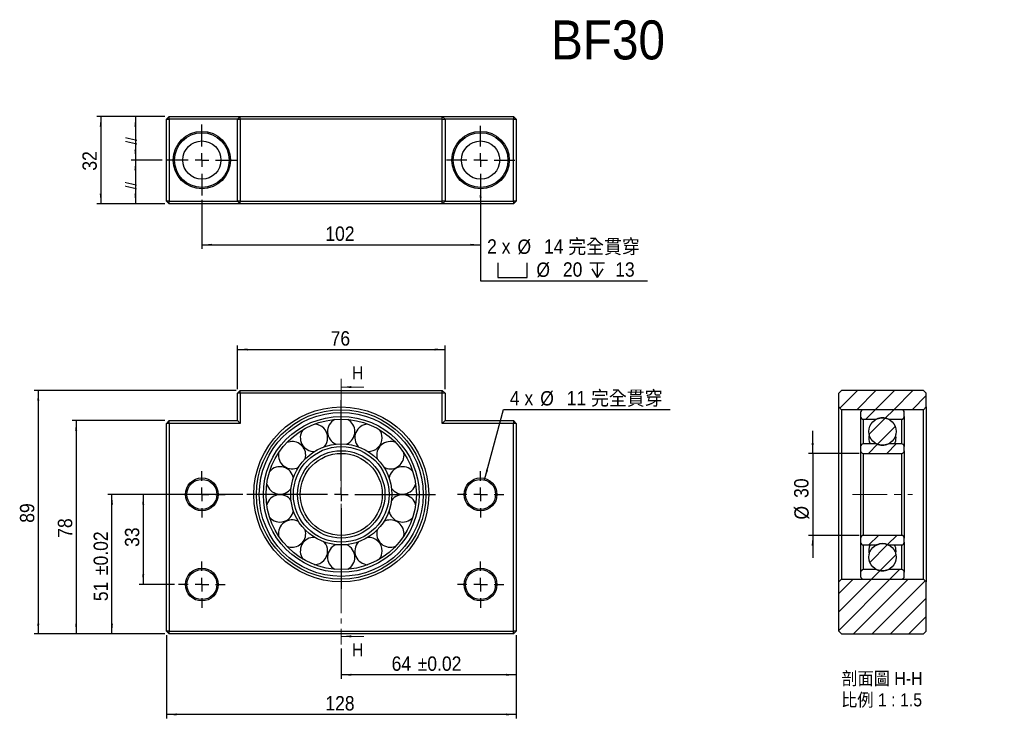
# Model space of a CAD drawing. Header units: millimetres. Extents: x 23 to 383, y 31 to 290.
import ezdxf

# ---------------------------------------------------------------- set-up
doc = ezdxf.new("R2010")
doc.units = ezdxf.units.MM
doc.header["$LTSCALE"] = 1.5
doc.linetypes.add('CENTER', pattern=[10.16, 6.35, -1.27, 1.27, -1.27])
doc.linetypes.add('CENTERX2', pattern=[20.32, 12.7, -2.54, 2.54, -2.54])
doc.layers.add('FORMAT', color=7, linetype='Continuous')
doc.styles.add('SLDTEXTSTYLE0', font='GOTHIC.TTF', dxfattribs={"width": 0.913})
doc.styles.add('SLDTEXTSTYLE1', font='GOTHIC.TTF', dxfattribs={"width": 0.913, "bigfont": 'bigfont'})
doc.dimstyles.new('SLDDIMSTYLE0', dxfattribs={"dimtxt": 5.25, "dimasz": 3.75, "dimexe": 0, "dimexo": 0.0625, "dimgap": 1.3125, "dimtad": 1, "dimrnd": 1e-09, "dimzin": 12, "dimdsep": 46, "dimtxsty": 'SLDTEXTSTYLE0', "dimsah": 1, "dimcen": 0.09, "dimadec": 0, "dimazin": 3, "dimtol": 1, "dimtp": 0.02, "dimtm": 0.02, "dimtfac": 1, "dimtofl": 0, "dimtmove": 0, "dimatfit": 3, "dimfxl": 0, "dimfrac": 2, "dimtolj": 1, "dimarcsym": 0})
doc.dimstyles.new('SLDDIMSTYLE1', dxfattribs={"dimtxt": 5.25, "dimasz": 3.75, "dimexe": 0, "dimexo": 0.0625, "dimgap": 1.3125, "dimtad": 1, "dimrnd": 1e-09, "dimzin": 12, "dimdsep": 46, "dimtxsty": 'SLDTEXTSTYLE0', "dimsah": 1, "dimcen": 0.09, "dimadec": 0, "dimazin": 3, "dimtfac": 1, "dimtofl": 0, "dimtmove": 0, "dimatfit": 3, "dimfxl": 0, "dimfrac": 2, "dimtolj": 1, "dimtzin": 12, "dimarcsym": 0})
doc.dimstyles.new('SLDDIMSTYLE2', dxfattribs={"dimtxt": 5.25, "dimasz": 3.75, "dimexe": 0, "dimexo": 0.0625, "dimgap": 1.3125, "dimtad": 0, "dimtih": 1, "dimtoh": 1, "dimdec": 6, "dimrnd": 1e-09, "dimzin": 12, "dimdsep": 46, "dimtxsty": 'SLDTEXTSTYLE0', "dimsah": 1, "dimcen": 0, "dimadec": 0, "dimazin": 3, "dimtfac": 1, "dimtofl": 0, "dimtmove": 0, "dimatfit": 3, "dimfxl": 0, "dimfrac": 2, "dimtolj": 1, "dimtzin": 12, "dimarcsym": 0})
doc.dimstyles.new('SLDDIMSTYLE3', dxfattribs={"dimtxt": 5.25, "dimasz": 3.75, "dimexe": 0, "dimexo": 0.0625, "dimgap": 1.3125, "dimtad": 1, "dimrnd": 1e-09, "dimzin": 12, "dimdsep": 46, "dimtxsty": 'SLDTEXTSTYLE0', "dimsah": 1, "dimcen": 0.09, "dimadec": 0, "dimazin": 3, "dimtfac": 1, "dimtmove": 0, "dimatfit": 0, "dimfxl": 0, "dimfrac": 2, "dimtolj": 1, "dimtzin": 12, "dimarcsym": 0})

# ---------------------------------------------------------------- blocks, each defined once
blk = doc.blocks.new('_D')
at = {"layer": 'FORMAT', "color": 7}
for p, q in [((204.35, 64.7), (204.35, 48.7)), ((140.35, 59.77), (140.35, 48.7)), ((204.35, 50.2), (140.35, 50.2))]:
    blk.add_line(p, q, dxfattribs=at)
for points in [[(140.35, 50.2), (144.1, 49.83), (144.1, 50.58)], [(204.35, 50.2), (200.6, 50.58), (200.6, 49.83)]]:
    blk.add_solid(points, dxfattribs=at)
at = {"layer": 'FORMAT', "color": 7, "char_height": 5.25, "attachment_point": 1, "style": 'SLDTEXTSTYLE0'}
for s, insert in [('64', (158.79, 56.91)), (' ±0.02', (166.55, 56.91))]:
    blk.add_mtext(s, dxfattribs=dict(at, insert=insert))
blk = doc.blocks.new('_D_1')
at = {"layer": 'FORMAT', "color": 7}
for p, q in [((102.35, 154.7), (102.35, 170.7)), ((178.35, 154.7), (178.35, 170.7)), ((102.35, 169.2), (178.35, 169.2))]:
    blk.add_line(p, q, dxfattribs=at)
for points in [[(102.35, 169.2), (106.1, 168.83), (106.1, 169.58)], [(178.35, 169.2), (174.6, 169.58), (174.6, 168.83)]]:
    blk.add_solid(points, dxfattribs=at)
at = {"layer": 'FORMAT', "color": 7, "insert": (136.47, 175.91), "char_height": 5.25, "attachment_point": 1, "style": 'SLDTEXTSTYLE0'}
blk.add_mtext('76', dxfattribs=at)
blk = doc.blocks.new('_D_2')
at = {"layer": 'FORMAT', "color": 7}
for p, q in [((104.35, 116.2), (54.93, 116.2)), ((56.43, 65.2), (56.43, 116.2)), ((75.85, 65.2), (54.93, 65.2))]:
    blk.add_line(p, q, dxfattribs=at)
for points in [[(56.43, 116.2), (56.06, 112.45), (56.81, 112.45)], [(56.43, 65.2), (56.81, 68.95), (56.06, 68.95)]]:
    blk.add_solid(points, dxfattribs=at)
at = {"layer": 'FORMAT', "color": 7, "char_height": 5.25, "attachment_point": 1, "rotation": 90, "style": 'SLDTEXTSTYLE0'}
for s, insert in [(' ±0.02', (49.73, 84.9)), ('51', (49.73, 77.14))]:
    blk.add_mtext(s, dxfattribs=dict(at, insert=insert))
blk = doc.blocks.new('_D_3')
at = {"layer": 'FORMAT', "color": 7}
for p, q in [((79.35, 116.2), (66.38, 116.2)), ((67.88, 116.2), (67.88, 83.2)), ((79.35, 83.2), (66.38, 83.2))]:
    blk.add_line(p, q, dxfattribs=at)
for points in [[(67.88, 116.2), (67.51, 112.45), (68.26, 112.45)], [(67.88, 83.2), (68.26, 86.95), (67.51, 86.95)]]:
    blk.add_solid(points, dxfattribs=at)
at = {"layer": 'FORMAT', "color": 7, "insert": (61.18, 96.99), "char_height": 5.25, "attachment_point": 1, "rotation": 90, "style": 'SLDTEXTSTYLE0'}
blk.add_mtext('33', dxfattribs=at)
blk = doc.blocks.new('_D_4')
at = {"layer": 'FORMAT', "color": 7}
for p, q in [((75.85, 143.2), (41.85, 143.2)), ((43.35, 143.2), (43.35, 65.2)), ((75.85, 65.2), (41.85, 65.2))]:
    blk.add_line(p, q, dxfattribs=at)
for points in [[(43.35, 143.2), (42.97, 139.45), (43.72, 139.45)], [(43.35, 65.2), (43.72, 68.95), (42.97, 68.95)]]:
    blk.add_solid(points, dxfattribs=at)
at = {"layer": 'FORMAT', "color": 7, "insert": (36.64, 100.32), "char_height": 5.25, "attachment_point": 1, "rotation": 90, "style": 'SLDTEXTSTYLE0'}
blk.add_mtext('78', dxfattribs=at)
blk = doc.blocks.new('_D_5')
at = {"layer": 'FORMAT', "color": 7}
for p, q in [((101.85, 154.2), (27.98, 154.2)), ((29.48, 154.2), (29.48, 65.2)), ((75.85, 65.2), (27.98, 65.2))]:
    blk.add_line(p, q, dxfattribs=at)
for points in [[(29.48, 154.2), (29.1, 150.45), (29.85, 150.45)], [(29.48, 65.2), (29.85, 68.95), (29.1, 68.95)]]:
    blk.add_solid(points, dxfattribs=at)
at = {"layer": 'FORMAT', "color": 7, "insert": (22.77, 105.82), "char_height": 5.25, "attachment_point": 1, "rotation": 90, "style": 'SLDTEXTSTYLE0'}
blk.add_mtext('89', dxfattribs=at)
blk = doc.blocks.new('_D_6')
at = {"layer": 'FORMAT', "color": 7}
for p, q in [((76.35, 64.7), (76.35, 34.19)), ((204.35, 64.7), (204.35, 34.19)), ((204.35, 35.69), (76.35, 35.69))]:
    blk.add_line(p, q, dxfattribs=at)
for points in [[(76.35, 35.69), (80.1, 35.32), (80.1, 36.07)], [(204.35, 35.69), (200.6, 36.07), (200.6, 35.32)]]:
    blk.add_solid(points, dxfattribs=at)
at = {"layer": 'FORMAT', "color": 7, "insert": (134.53, 42.4), "char_height": 5.25, "attachment_point": 1, "style": 'SLDTEXTSTYLE0'}
blk.add_mtext('128', dxfattribs=at)
blk = doc.blocks.new('_D_7')
at = {"layer": 'FORMAT'}
for p, q in [((192.77, 121.51), (199.68, 147.29)), ((199.68, 147.29), (260.73, 147.29))]:
    blk.add_line(p, q, dxfattribs=at)
blk.add_solid([(192.77, 121.51), (194.1, 125.04), (193.38, 125.23)], dxfattribs=at)
at = {"layer": 'FORMAT', "char_height": 5.25, "attachment_point": 1}
for s, insert, style in [('4 x ', (202.06, 154.07), 'SLDTEXTSTYLE0'), ('%%c', (213.18, 153.99), 'SLDTEXTSTYLE0'), (' 11 \\M+18AAE\\M+19153\\M+18AD1\\M+190FA', (221.1, 154.07), 'SLDTEXTSTYLE1')]:
    blk.add_mtext(s, dxfattribs=dict(at, insert=insert, style=style))
blk = doc.blocks.new('SW_CENTERMARKSYMBOL_0')
at = {"layer": 'FORMAT', "color": 0}
for p, q in [((0, 5), (0, 8.5)), ((-5, 0), (-8.5, 0)), ((0, 0), (-2.5, 0)), ((0, 0), (0, 2.5)), ((0, 0), (0, -2.5)), ((0, 0), (2.5, 0)), ((5, 0), (8.5, 0)), ((0, -5), (0, -8.5))]:
    blk.add_line(p, q, dxfattribs=at)
blk = doc.blocks.new('SW_CENTERMARKSYMBOL_1')
at = {"layer": 'FORMAT', "color": 0}
for p, q in [((0, 5), (0, 8.5)), ((-5, 0), (-8.5, 0)), ((0, 0), (-2.5, 0)), ((0, 0), (0, 2.5)), ((0, 0), (0, -2.5)), ((0, 0), (2.5, 0)), ((5, 0), (8.5, 0)), ((0, -5), (0, -8.5))]:
    blk.add_line(p, q, dxfattribs=at)
blk = doc.blocks.new('SW_CENTERMARKSYMBOL_2')
at = {"layer": 'FORMAT', "color": 0}
for p, q in [((0, 5), (0, 8.5)), ((-5, 0), (-8.5, 0)), ((0, 0), (-2.5, 0)), ((0, 0), (0, 2.5)), ((0, 0), (0, -2.5)), ((0, 0), (2.5, 0)), ((5, 0), (8.5, 0)), ((0, -5), (0, -8.5))]:
    blk.add_line(p, q, dxfattribs=at)
blk = doc.blocks.new('SW_CENTERMARKSYMBOL_3')
at = {"layer": 'FORMAT', "color": 0}
for p, q in [((0, 5), (0, 8.5)), ((-5, 0), (-8.5, 0)), ((0, 0), (-2.5, 0)), ((0, 0), (0, 2.5)), ((0, 0), (0, -2.5)), ((0, 0), (2.5, 0)), ((5, 0), (8.5, 0)), ((0, -5), (0, -8.5))]:
    blk.add_line(p, q, dxfattribs=at)
blk = doc.blocks.new('SW_CENTERMARKSYMBOL_4')
at = {"layer": 'FORMAT', "color": 0}
for p, q in [((0, 5), (0, 34.5)), ((-5, 0), (-34.5, 0)), ((0, 0), (-2.5, 0)), ((0, 0), (0, 2.5)), ((0, 0), (0, -2.5)), ((0, 0), (2.5, 0)), ((5, 0), (34.5, 0)), ((0, -5), (0, -34.5))]:
    blk.add_line(p, q, dxfattribs=at)
blk = doc.blocks.new('_D_8')
at = {"layer": 'FORMAT', "color": 7}
for p, q in [((89.35, 224.02), (89.35, 206.02)), ((191.35, 224.52), (191.35, 206.02)), ((89.35, 207.52), (191.35, 207.52))]:
    blk.add_line(p, q, dxfattribs=at)
for points in [[(89.35, 207.52), (93.1, 207.14), (93.1, 207.89)], [(191.35, 207.52), (187.6, 207.89), (187.6, 207.14)]]:
    blk.add_solid(points, dxfattribs=at)
at = {"layer": 'FORMAT', "color": 7, "insert": (134.53, 214.22), "char_height": 5.25, "attachment_point": 1, "style": 'SLDTEXTSTYLE0'}
blk.add_mtext('102', dxfattribs=at)
blk = doc.blocks.new('_D_9')
at = {"layer": 'FORMAT', "color": 7}
for p, q in [((75.85, 254.52), (63.53, 254.52)), ((65.03, 254.52), (65.03, 238.52)), ((74.85, 238.52), (63.53, 238.52))]:
    blk.add_line(p, q, dxfattribs=at)
for points in [[(65.03, 254.52), (64.66, 250.77), (65.41, 250.77)], [(65.03, 238.52), (65.41, 242.27), (64.66, 242.27)]]:
    blk.add_solid(points, dxfattribs=at)
blk = doc.blocks.new('_D_10')
at = {"layer": 'FORMAT', "color": 7}
for p, q in [((74.85, 238.52), (63.53, 238.52)), ((65.03, 238.52), (65.03, 222.52)), ((75.85, 222.52), (63.53, 222.52))]:
    blk.add_line(p, q, dxfattribs=at)
for points in [[(65.03, 238.52), (64.66, 234.77), (65.41, 234.77)], [(65.03, 222.52), (65.41, 226.27), (64.66, 226.27)]]:
    blk.add_solid(points, dxfattribs=at)
blk = doc.blocks.new('_D_11')
at = {"layer": 'FORMAT', "color": 7}
for p, q in [((75.85, 254.52), (50.85, 254.52)), ((52.35, 254.52), (52.35, 222.52)), ((75.85, 222.52), (50.85, 222.52))]:
    blk.add_line(p, q, dxfattribs=at)
for points in [[(52.35, 254.52), (51.97, 250.77), (52.72, 250.77)], [(52.35, 222.52), (52.72, 226.27), (51.97, 226.27)]]:
    blk.add_solid(points, dxfattribs=at)
at = {"layer": 'FORMAT', "color": 7, "insert": (45.64, 234.64), "char_height": 5.25, "attachment_point": 1, "rotation": 90, "style": 'SLDTEXTSTYLE0'}
blk.add_mtext('32', dxfattribs=at)
blk = doc.blocks.new('SW_SYMBOL_HOLE_SPOT')
at = {"layer": 'FORMAT', "color": 0}
for p, q in [((0, 1312.5), (0, 112.5)), ((2400, 112.5), (2400, 1312.5)), ((0, 112.5), (2400, 112.5))]:
    blk.add_line(p, q, dxfattribs=at)
blk = doc.blocks.new('SW_SYMBOL_HOLE_DEPTH')
at = {"layer": 'FORMAT', "color": 0}
for p, q in [((0, 1312.5), (1200, 1312.5)), ((150, 832.5), (600, 112.5)), ((600, 1312.5), (600, 112.5)), ((1050, 832.5), (600, 112.5))]:
    blk.add_line(p, q, dxfattribs=at)
blk = doc.blocks.new('_D_12')
at = {"layer": 'FORMAT'}
for p, q in [((191.35, 228.52), (191.35, 194.33)), ((191.35, 194.33), (252.4, 194.33))]:
    blk.add_line(p, q, dxfattribs=at)
blk.add_solid([(191.35, 228.52), (190.97, 224.77), (191.72, 224.77)], dxfattribs=at)
at = {"layer": 'FORMAT', "xscale": 0.004470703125, "yscale": 0.004470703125, "zscale": 0.004470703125}
for name, p in [('SW_SYMBOL_HOLE_SPOT', (197.61, 195.06)), ('SW_SYMBOL_HOLE_DEPTH', (231.33, 195.06))]:
    blk.add_blockref(name, p, dxfattribs=at)
at = {"layer": 'FORMAT', "char_height": 5.25, "attachment_point": 1}
for s, insert, style in [('2 x ', (193.73, 209.53), 'SLDTEXTSTYLE0'), ('%%c', (204.85, 209.45), 'SLDTEXTSTYLE0'), (' 14 \\M+18AAE\\M+19153\\M+18AD1\\M+190FA', (212.77, 209.53), 'SLDTEXTSTYLE1'), ('%%c', (211.77, 201.03), 'SLDTEXTSTYLE0'), (' 20 ', (219.69, 201.11), 'SLDTEXTSTYLE0'), (' 13', (238.83, 201.11), 'SLDTEXTSTYLE0')]:
    blk.add_mtext(s, dxfattribs=dict(at, insert=insert, style=style))
blk = doc.blocks.new('SW_CENTERMARKSYMBOL_5')
at = {"layer": 'FORMAT', "color": 0}
for p, q in [((0, 5), (0, 12.5)), ((-5, 0), (-12.5, 0)), ((0, 0), (-2.5, 0)), ((0, 0), (0, 2.5)), ((0, 0), (0, -2.5)), ((0, 0), (2.5, 0)), ((5, 0), (12.5, 0)), ((0, -5), (0, -12.5))]:
    blk.add_line(p, q, dxfattribs=at)
blk = doc.blocks.new('SW_CENTERMARKSYMBOL_6')
at = {"layer": 'FORMAT', "color": 0}
for p, q in [((0, 5), (0, 13)), ((-5, 0), (-13, 0)), ((0, 0), (-2.5, 0)), ((0, 0), (0, 2.5)), ((0, 0), (0, -2.5)), ((0, 0), (2.5, 0)), ((5, 0), (13, 0)), ((0, -5), (0, -13))]:
    blk.add_line(p, q, dxfattribs=at)
blk = doc.blocks.new('_D_13')
at = {"layer": 'FORMAT', "color": 7}
for p, q in [((312.88, 131.2), (312.88, 139.45)), ((329.91, 131.2), (311.38, 131.2)), ((312.88, 131.2), (312.88, 101.2)), ((329.91, 101.2), (311.38, 101.2)), ((312.88, 101.2), (312.88, 92.95))]:
    blk.add_line(p, q, dxfattribs=at)
for points in [[(312.88, 131.2), (313.25, 134.95), (312.5, 134.95)], [(312.88, 101.2), (312.5, 97.45), (313.25, 97.45)]]:
    blk.add_solid(points, dxfattribs=at)
at = {"layer": 'FORMAT', "color": 7, "char_height": 5.25, "attachment_point": 1, "rotation": 90, "style": 'SLDTEXTSTYLE0'}
for s, insert in [('30', (306.09, 114.92)), ('%%c', (306.17, 107))]:
    blk.add_mtext(s, dxfattribs=dict(at, insert=insert))
blk = doc.blocks.new('SW_NOTE_0')
at = {"layer": 'FORMAT', "color": 0, "char_height": 4.7625, "attachment_point": 2, "style": 'SLDTEXTSTYLE1'}
for s, insert in [('\\M+19655\\M+196CA\\M+19AA4 H-H', (15.63, 6.08)), ('\\M+194E4\\M+197E1 1 : 1.5', (15.48, -1.77))]:
    blk.add_mtext(s, dxfattribs=dict(at, insert=insert))

msp = doc.modelspace()

# ---------------------------------------------------------------- hatches: boundary and pattern name
at = {"linetype": 'Continuous', "lineweight": 18}
h = msp.add_hatch(dxfattribs=at)
h.set_pattern_fill('ANSI31', scale=1.5, angle=2.8e-322, style=0)
h.paths.add_polyline_path([(322.4051459, 148.202289), (323.4051459, 147.202289), (353.4051459, 147.202289), (354.4051459, 148.202289), (354.4051459, 153.202289), (353.4051459, 154.202289), (323.4051459, 154.202289), (322.4051459, 153.202289)], flags=0)
h = msp.add_hatch(dxfattribs=at)
h.set_pattern_fill('ANSI31', scale=1.5, style=0)
edge = h.paths.add_edge_path(flags=0)
edge.add_line((345.4051459, 147.202289), (331.4051459, 147.202289))
edge.add_arc((331.4051459, 146.202289), 1, 90, 180)
edge.add_line((330.4051459, 146.202289), (330.4051459, 144.702289))
edge.add_arc((331.4051459, 144.702289), 1, 180, 270)
edge.add_line((331.4051459, 143.702289), (336.2256964, 143.702289))
edge.add_arc((338.4051459, 139.202289), 5, 64.158067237, 115.841932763, ccw=False)
edge.add_line((340.5845953, 143.702289), (345.4051459, 143.702289))
edge.add_arc((345.4051459, 144.702289), 1, 270, 360)
edge.add_line((346.4051459, 144.702289), (346.4051459, 146.202289))
edge.add_arc((345.4051459, 146.202289), 1, 0, 90)
h = msp.add_hatch(dxfattribs=at)
h.set_pattern_fill('ANSI31', scale=1.5, style=0)
edge = h.paths.add_edge_path(flags=0)
edge.add_arc((338.4051459, 139.202289), 5, 0, 360)
h = msp.add_hatch(dxfattribs=at)
h.set_pattern_fill('ANSI31', scale=1.5, style=0)
edge = h.paths.add_edge_path(flags=0)
edge.add_line((345.4051459, 134.702289), (340.5845953, 134.702289))
edge.add_arc((338.4051459, 139.202289), 5, 244.158067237, 295.841932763, ccw=False)
edge.add_line((336.2256964, 134.702289), (331.4051459, 134.702289))
edge.add_arc((331.4051459, 133.702289), 1, 90, 180)
edge.add_line((330.4051459, 133.702289), (330.4051459, 132.202289))
edge.add_arc((331.4051459, 132.202289), 1, 180, 270)
edge.add_line((331.4051459, 131.202289), (345.4051459, 131.202289))
edge.add_arc((345.4051459, 132.202289), 1, 270, 360)
edge.add_line((346.4051459, 132.202289), (346.4051459, 133.702289))
edge.add_arc((345.4051459, 133.702289), 1, 0, 90)
h = msp.add_hatch(dxfattribs=at)
h.set_pattern_fill('ANSI31', scale=1.5, style=0)
edge = h.paths.add_edge_path(flags=0)
edge.add_line((331.4051459, 97.702289), (336.2256964, 97.702289))
edge.add_arc((338.4051459, 93.202289), 5, 64.158067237, 115.841932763, ccw=False)
edge.add_line((340.5845953, 97.702289), (345.4051459, 97.702289))
edge.add_arc((345.4051459, 98.702289), 1, 270, 360)
edge.add_line((346.4051459, 98.702289), (346.4051459, 100.202289))
edge.add_arc((345.4051459, 100.202289), 1, 0, 90)
edge.add_line((345.4051459, 101.202289), (331.4051459, 101.202289))
edge.add_arc((331.4051459, 100.202289), 1, 90, 180)
edge.add_line((330.4051459, 100.202289), (330.4051459, 98.702289))
edge.add_arc((331.4051459, 98.702289), 1, 180, 270)
h = msp.add_hatch(dxfattribs=at)
h.set_pattern_fill('ANSI31', scale=1.5, style=0)
edge = h.paths.add_edge_path(flags=0)
edge.add_arc((338.4051459, 93.202289), 5, 0, 360)
h = msp.add_hatch(dxfattribs=at)
h.set_pattern_fill('ANSI31', scale=1.5, style=0)
edge = h.paths.add_edge_path(flags=0)
edge.add_line((330.4051459, 87.702289), (330.4051459, 86.202289))
edge.add_arc((331.4051459, 86.202289), 1, 180, 270)
edge.add_line((331.4051459, 85.202289), (345.4051459, 85.202289))
edge.add_arc((345.4051459, 86.202289), 1, 270, 360)
edge.add_line((346.4051459, 86.202289), (346.4051459, 87.702289))
edge.add_arc((345.4051459, 87.702289), 1, 0, 90)
edge.add_line((345.4051459, 88.702289), (340.5845953, 88.702289))
edge.add_arc((338.4051459, 93.202289), 5, 244.158067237, 295.841932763, ccw=False)
edge.add_line((336.2256964, 88.702289), (331.4051459, 88.702289))
edge.add_arc((331.4051459, 87.702289), 1, 90, 180)
h = msp.add_hatch(dxfattribs=at)
h.set_pattern_fill('ANSI31', scale=1.5, angle=2.8e-322, style=0)
h.paths.add_polyline_path([(323.4051459, 85.202289), (322.4051459, 84.202289), (322.4051459, 66.202289), (323.4051459, 65.202289), (353.4051459, 65.202289), (354.4051459, 66.202289), (354.4051459, 84.202289), (353.4051459, 85.202289)], flags=0)

# ---------------------------------------------------------------- linework, layer by layer
at = {"color": 7, "linetype": 'Continuous', "lineweight": 25}
for p, q in [((76.3478247, 253.5152884), (77.3478247, 254.5152884)), ((76.3478247, 223.5152884), (76.3478247, 253.5152884)), ((76.3478247, 253.5152884), (77.3478247, 253.5152884)), ((77.3478247, 253.5152884), (77.3478247, 254.5152884)), ((77.3478247, 254.5152884), (103.3478247, 254.5152884)), ((77.3478247, 253.5152884), (77.3478247, 223.5152884)), ((102.3478247, 253.5152884), (77.3478247, 253.5152884)), ((102.3478247, 253.5152884), (103.3478247, 254.5152884)), ((102.3478247, 223.5152884), (102.3478247, 253.5152884)), ((102.3478247, 253.5152884), (103.3478247, 253.5152884)), ((103.3478247, 253.5152884), (103.3478247, 254.5152884)), ((103.3478247, 254.5152884), (177.3478247, 254.5152884)), ((103.3478247, 253.5152884), (103.3478247, 223.5152884)), ((177.3478247, 253.5152884), (103.3478247, 253.5152884)), ((177.3478247, 253.5152884), (177.3478247, 254.5152884)), ((177.3478247, 254.5152884), (178.3478247, 253.5152884)), ((177.3478247, 254.5152884), (203.3478247, 254.5152884)), ((177.3478247, 223.5152884), (177.3478247, 253.5152884)), ((177.3478247, 253.5152884), (178.3478247, 253.5152884)), ((178.3478247, 253.5152884), (178.3478247, 223.5152884)), ((203.3478247, 253.5152884), (178.3478247, 253.5152884)), ((203.3478247, 254.5152884), (204.3478247, 253.5152884)), ((203.3478247, 254.5152884), (203.3478247, 253.5152884)), ((203.3478247, 253.5152884), (204.3478247, 253.5152884)), ((203.3478247, 223.5152884), (203.3478247, 253.5152884)), ((204.3478247, 253.5152884), (204.3478247, 223.5152884)), ((77.3478247, 223.5152884), (76.3478247, 223.5152884)), ((77.3478247, 222.5152884), (76.3478247, 223.5152884)), ((77.3478247, 223.5152884), (102.3478247, 223.5152884)), ((77.3478247, 222.5152884), (77.3478247, 223.5152884)), ((103.3478247, 223.5152884), (102.3478247, 223.5152884)), ((103.3478247, 222.5152884), (102.3478247, 223.5152884)), ((103.3478247, 223.5152884), (177.3478247, 223.5152884)), ((103.3478247, 222.5152884), (103.3478247, 223.5152884)), ((178.3478247, 223.5152884), (177.3478247, 223.5152884)), ((177.3478247, 222.5152884), (177.3478247, 223.5152884)), ((178.3478247, 223.5152884), (177.3478247, 222.5152884)), ((178.3478247, 223.5152884), (203.3478247, 223.5152884)), ((204.3478247, 223.5152884), (203.3478247, 223.5152884)), ((204.3478247, 223.5152884), (203.3478247, 222.5152884)), ((203.3478247, 223.5152884), (203.3478247, 222.5152884)), ((103.3478247, 222.5152884), (77.3478247, 222.5152884)), ((177.3478247, 222.5152884), (103.3478247, 222.5152884)), ((203.3478247, 222.5152884), (177.3478247, 222.5152884)), ((103.3478247, 154.202289), (102.3478247, 153.202289)), ((102.3478247, 143.202289), (102.3478247, 153.202289)), ((103.3478247, 153.202289), (102.3478247, 153.202289)), ((103.3478247, 153.202289), (103.3478247, 154.202289)), ((103.3478247, 154.202289), (177.3478247, 154.202289)), ((103.3478247, 153.202289), (103.3478247, 142.202289)), ((177.3478247, 153.202289), (103.3478247, 153.202289)), ((177.3478247, 153.202289), (177.3478247, 154.202289)), ((178.3478247, 153.202289), (177.3478247, 154.202289)), ((178.3478247, 153.202289), (177.3478247, 153.202289)), ((177.3478247, 142.202289), (177.3478247, 153.202289)), ((178.3478247, 153.202289), (178.3478247, 143.202289)), ((322.4051459, 153.202289), (323.4051459, 154.202289)), ((322.4051459, 148.202289), (322.4051459, 153.202289)), ((353.4051459, 154.202289), (323.4051459, 154.202289)), ((353.4051459, 154.202289), (354.4051459, 153.202289)), ((354.4051459, 148.202289), (354.4051459, 153.202289)), ((323.4051459, 147.202289), (322.4051459, 148.202289)), ((322.4051459, 84.202289), (322.4051459, 148.202289)), ((354.4051459, 148.202289), (353.4051459, 147.202289)), ((354.4051459, 148.202289), (354.4051459, 84.202289)), ((353.4051459, 147.202289), (323.4051459, 147.202289)), ((323.4051459, 147.202289), (323.4051459, 85.202289)), ((330.4051459, 146.202289), (330.4051459, 144.702289)), ((330.4051459, 144.702289), (330.4051459, 133.702289)), ((345.4051459, 147.202289), (331.4051459, 147.202289)), ((346.4051459, 144.702289), (346.4051459, 146.202289)), ((346.4051459, 144.702289), (346.4051459, 133.702289)), ((353.4051459, 85.202289), (353.4051459, 147.202289)), ((77.3478247, 143.202289), (76.3478247, 142.202289)), ((77.3478247, 142.202289), (76.3478247, 142.202289)), ((76.3478247, 66.202289), (76.3478247, 142.202289)), ((77.3478247, 142.202289), (77.3478247, 143.202289)), ((77.3478247, 143.202289), (102.3478247, 143.202289)), ((103.3478247, 142.202289), (77.3478247, 142.202289)), ((77.3478247, 142.202289), (77.3478247, 66.202289)), ((103.3478247, 142.202289), (102.3478247, 143.202289)), ((178.3478247, 143.202289), (177.3478247, 142.202289)), ((203.3478247, 142.202289), (177.3478247, 142.202289)), ((178.3478247, 143.202289), (203.3478247, 143.202289)), ((203.3478247, 143.202289), (203.3478247, 142.202289)), ((204.3478247, 142.202289), (203.3478247, 143.202289)), ((203.3478247, 66.202289), (203.3478247, 142.202289)), ((204.3478247, 142.202289), (203.3478247, 142.202289)), ((204.3478247, 142.202289), (204.3478247, 66.202289)), ((331.4051459, 143.702289), (336.2256964, 143.702289)), ((340.5845953, 143.702289), (345.4051459, 143.702289)), ((330.4051459, 133.702289), (330.4051459, 132.202289)), ((336.2256964, 134.702289), (331.4051459, 134.702289)), ((345.4051459, 134.702289), (340.5845953, 134.702289)), ((346.4051459, 132.202289), (346.4051459, 133.702289)), ((330.4051459, 132.202289), (330.4051459, 100.202289)), ((331.4051459, 131.202289), (331.4051459, 101.202289)), ((331.4051459, 131.202289), (345.4051459, 131.202289)), ((345.4051459, 131.202289), (345.4051459, 101.202289)), ((346.4051459, 132.202289), (346.4051459, 100.202289)), ((345.4051459, 101.202289), (331.4051459, 101.202289)), ((330.4051459, 100.202289), (330.4051459, 98.702289)), ((330.4051459, 98.702289), (330.4051459, 87.702289)), ((331.4051459, 97.702289), (336.2256964, 97.702289)), ((340.5845953, 97.702289), (345.4051459, 97.702289)), ((346.4051459, 98.702289), (346.4051459, 100.202289)), ((346.4051459, 98.702289), (346.4051459, 87.702289)), ((330.4051459, 87.702289), (330.4051459, 86.202289)), ((336.2256964, 88.702289), (331.4051459, 88.702289)), ((345.4051459, 88.702289), (340.5845953, 88.702289)), ((346.4051459, 86.202289), (346.4051459, 87.702289)), ((322.4051459, 84.202289), (323.4051459, 85.202289)), ((322.4051459, 66.202289), (322.4051459, 84.202289)), ((323.4051459, 85.202289), (353.4051459, 85.202289)), ((331.4051459, 85.202289), (345.4051459, 85.202289)), ((353.4051459, 85.202289), (354.4051459, 84.202289)), ((354.4051459, 66.202289), (354.4051459, 84.202289)), ((77.3478247, 65.202289), (76.3478247, 66.202289)), ((77.3478247, 66.202289), (76.3478247, 66.202289)), ((77.3478247, 65.202289), (77.3478247, 66.202289)), ((77.3478247, 66.202289), (203.3478247, 66.202289)), ((203.3478247, 65.202289), (77.3478247, 65.202289)), ((204.3478247, 66.202289), (203.3478247, 66.202289)), ((203.3478247, 65.202289), (203.3478247, 66.202289)), ((203.3478247, 65.202289), (204.3478247, 66.202289)), ((323.4051459, 65.202289), (322.4051459, 66.202289)), ((323.4051459, 65.202289), (353.4051459, 65.202289)), ((354.4051459, 66.202289), (353.4051459, 65.202289))]:
    msp.add_line(p, q, dxfattribs=at)
at = {"color": 7, "linetype": 'CENTER', "lineweight": 18}
msp.add_line((140.3478247, 158.4623528), (140.3478247, 61.2684477), dxfattribs=at)
at = {"color": 7, "linetype": 'Continuous', "lineweight": 18}
for p, q in [((148.5978247, 155.4623528), (140.3478247, 155.4623528)), ((148.5978247, 64.2684477), (140.3478247, 64.2684477))]:
    msp.add_line(p, q, dxfattribs=at)
at = {"color": 8, "linetype": 'Continuous', "lineweight": 25}
for p, q in [((331.4051459, 143.702289), (331.4051459, 134.702289)), ((345.4051459, 143.702289), (345.4051459, 134.702289)), ((331.4051459, 97.702289), (331.4051459, 88.702289)), ((345.4051459, 97.702289), (345.4051459, 88.702289))]:
    msp.add_line(p, q, dxfattribs=at)
at = {"color": 7, "linetype": 'Continuous', "lineweight": 25, "flags": 128}
for points in [[(343.4051459, 136.924573), (343.3657194, 137.5512391), (343.2737188, 138.063431)], [(127.1816767, 129.1985403), (127.3098547, 129.7973431), (127.3657006, 130.5425544)], [(163.3299488, 130.5425544), (163.2741029, 131.2877658), (163.2519247, 131.4224138)], [(127.3657006, 101.8620236), (127.3098547, 102.6072349), (127.1816767, 103.2060377)], [(163.2519247, 100.9821642), (163.2741029, 101.1168122), (163.3299488, 101.8620236)], [(343.2737188, 94.341147), (343.3657194, 94.8533389), (343.4051459, 95.480005)]]:
    msp.add_lwpolyline(points, dxfattribs=at)
at = {"color": 7, "linetype": 'Continuous', "lineweight": 25}
for centre, radius in [((89.3478247, 238.5152884), 10.5), ((191.3478247, 238.5152884), 10.5), ((89.3478247, 238.5152884), 10), ((89.3478247, 238.5152884), 7), ((191.3478247, 238.5152884), 10), ((191.3478247, 238.5152884), 7), ((140.3478247, 116.202289), 32), ((140.3478247, 116.202289), 31), ((140.3478247, 116.202289), 30), ((140.3478247, 116.202289), 28.5), ((338.4051459, 139.202289), 5), ((140.3478247, 116.202289), 27.5), ((140.3478247, 116.202289), 18.5), ((140.3478247, 116.202289), 17.5), ((140.3478247, 116.202289), 16), ((140.3478247, 116.202289), 15), ((89.3478247, 116.202289), 6), ((89.3478247, 116.202289), 5.5), ((191.3478247, 116.202289), 6), ((191.3478247, 116.202289), 5.5), ((338.4051459, 93.202289), 5), ((89.3478247, 83.202289), 6), ((89.3478247, 83.202289), 5.5), ((191.3478247, 83.202289), 6), ((191.3478247, 83.202289), 5.5)]:
    msp.add_circle(centre, radius, dxfattribs=at)
for centre, radius, start, end in [((331.4051459, 146.202289), 1, 90, 180), ((331.4051459, 144.702289), 1, 180, 270), ((338.4051459, 139.202289), 5, 64.158067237, 115.841932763), ((345.4051459, 146.202289), 1, 0, 90), ((345.4051459, 144.702289), 1, 270, 0), ((130.3684987, 136.924573), 5, 0, 87.278077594), ((140.3478247, 139.202289), 5, 118.43620812, 247.021612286), ((140.3478247, 139.202289), 5, 0, 61.56379188), ((150.3271507, 136.924573), 5, 92.721922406, 221.307326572), ((130.3684987, 136.924573), 5, 144.150493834, 272.735898), ((140.3478247, 139.202289), 5, 292.978387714, 0), ((150.3271507, 136.924573), 5, 0, 35.849506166), ((338.4051459, 136.924573), 5, 166.834087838, 206.388589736), ((122.3657006, 130.5425544), 5, 0, 112.992363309), ((130.3684987, 136.924573), 5, 318.692673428, 0), ((150.3271507, 136.924573), 5, 267.264102, 0), ((158.3299488, 130.5425544), 5, 67.007636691, 195.593040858), ((331.4051459, 133.702289), 1, 90, 180), ((338.4051459, 139.202289), 5, 244.158067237, 295.841932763), ((338.4051459, 136.924573), 5, 333.611410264, 0), ((345.4051459, 133.702289), 1, 0, 90), ((122.3657006, 130.5425544), 5, 169.864779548, 298.450183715), ((158.3299488, 130.5425544), 5, 241.549816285, 0), ((331.4051459, 132.202289), 1, 180, 270), ((345.4051459, 132.202289), 1, 270, 0), ((117.9244827, 121.3202705), 5, 10.121244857, 138.706649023), ((162.7711666, 121.3202705), 5, 41.293350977, 169.878755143), ((117.9244827, 121.3202705), 5, 195.579065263, 324.164469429), ((162.7711666, 121.3202705), 5, 215.835530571, 344.420934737), ((117.9244827, 111.0843075), 5, 35.835530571, 164.420934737), ((162.7711666, 111.0843075), 5, 15.579065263, 144.164469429), ((117.9244827, 111.0843075), 5, 221.293350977, 349.878755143), ((162.7711666, 111.0843075), 5, 190.121244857, 318.706649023), ((122.3657006, 101.8620236), 5, 61.549816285, 190.135220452), ((158.3299488, 101.8620236), 5, 0, 118.450183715), ((122.3657006, 101.8620236), 5, 247.007636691, 0), ((158.3299488, 101.8620236), 5, 164.406959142, 292.992363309), ((331.4051459, 100.202289), 1, 90, 180), ((345.4051459, 100.202289), 1, 0, 90), ((130.3684987, 95.480005), 5, 87.264102, 215.849506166), ((130.3684987, 95.480005), 5, 0, 41.307326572), ((140.3478247, 93.202289), 5, 112.978387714, 241.56379188), ((140.3478247, 93.202289), 5, 0, 67.021612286), ((150.3271507, 95.480005), 5, 138.692673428, 267.278077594), ((150.3271507, 95.480005), 5, 0, 92.735898), ((331.4051459, 98.702289), 1, 180, 270), ((338.4051459, 95.480005), 5, 153.611410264, 193.165912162), ((338.4051459, 93.202289), 5, 64.158067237, 115.841932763), ((338.4051459, 95.480005), 5, 0, 26.388589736), ((345.4051459, 98.702289), 1, 270, 0), ((130.3684987, 95.480005), 5, 272.721922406, 0), ((150.3271507, 95.480005), 5, 324.150493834, 0), ((140.3478247, 93.202289), 5, 298.43620812, 0), ((331.4051459, 87.702289), 1, 90, 180), ((338.4051459, 93.202289), 5, 244.158067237, 295.841932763), ((345.4051459, 87.702289), 1, 0, 90), ((331.4051459, 86.202289), 1, 180, 270), ((345.4051459, 86.202289), 1, 270, 0)]:
    msp.add_arc(centre, radius, start, end, dxfattribs=at)
at = {"color": 7, "linetype": 'Continuous', "lineweight": 18}
for points in [[(140.3478247, 155.4623528), (144.0978247, 155.0873528), (144.0978247, 155.8373528)], [(140.3478247, 64.2684477), (144.0978247, 63.8934477), (144.0978247, 64.6434477)]]:
    msp.add_solid(points, dxfattribs=at)
at = {"layer": 'FORMAT', "color": 7, "linetype": 'CENTERX2', "lineweight": 18, "ltscale": 0.666667}
msp.add_line((327.4051459, 116.202289), (349.4051459, 116.202289), dxfattribs=at)

# ---------------------------------------------------------------- block references
at = {"layer": 'FORMAT', "color": 7}
for name, p in [('SW_CENTERMARKSYMBOL_6', (89.3478247, 238.5152884)), ('SW_CENTERMARKSYMBOL_5', (191.3478247, 238.5152884)), ('SW_CENTERMARKSYMBOL_4', (140.3478247, 116.202289)), ('SW_CENTERMARKSYMBOL_3', (89.3478247, 116.202289)), ('SW_CENTERMARKSYMBOL_0', (191.3478247, 116.202289)), ('SW_CENTERMARKSYMBOL_2', (89.3478247, 83.202289)), ('SW_CENTERMARKSYMBOL_1', (191.3478247, 83.202289))]:
    msp.add_blockref(name, p, dxfattribs=at)
at = {"layer": 'FORMAT'}
msp.add_blockref('SW_NOTE_0', (322.6095206, 45.1772888), dxfattribs=at)

# ---------------------------------------------------------------- texts
at = {"color": 7, "linetype": 'Continuous', "char_height": 4.7625, "attachment_point": 1, "style": 'SLDTEXTSTYLE0'}
for insert in [(144.2642946, 163.0260262), (144.2642946, 61.7497445)]:
    msp.add_mtext('H', dxfattribs=dict(at, insert=insert))
at = {"layer": 'FORMAT', "color": 7, "insert": (217.134969, 289.6270911), "char_height": 14.2875, "attachment_point": 1, "style": 'SLDTEXTSTYLE0'}
msp.add_mtext('BF30', dxfattribs=at)
at = {"layer": 'FORMAT', "color": 7, "char_height": 3.96875, "attachment_point": 1, "rotation": 90, "style": 'SLDTEXTSTYLE0'}
for insert in [(61.5710255, 244.2000062), (61.4532117, 227.8238786)]:
    msp.add_mtext('//', dxfattribs=dict(at, insert=insert))

# ---------------------------------------------------------------- dimensions: what is measured, and where the dimension line sits
at = {"layer": 'FORMAT', "color": 7}
for base, p1, p2, angle, dimstyle, picture, middle in [((52.3478247, 222.5152884), (77.3478247, 254.5152884), (77.3478247, 222.5152884), 90, 'SLDDIMSTYLE1', '_D_11', (52.3478247, 238.5152884)), ((65.0315706, 238.5152884), (77.3478247, 254.5152884), (76.3478247, 238.5152884), 90, 'SLDDIMSTYLE1', '_D_9', (65.0315706, 246.1241787)), ((65.0315706, 222.5152884), (76.3478247, 238.5152884), (77.3478247, 222.5152884), 90, 'SLDDIMSTYLE1', '_D_10', (65.0315706, 229.067766)), ((29.4764578, 65.202289), (103.3478247, 154.202289), (77.3478247, 65.202289), 90, 'SLDDIMSTYLE1', '_D_5', (29.4764578, 109.702289)), ((43.3478247, 65.202289), (77.3478247, 143.202289), (77.3478247, 65.202289), 90, 'SLDDIMSTYLE1', '_D_4', (43.3478247, 104.202289)), ((56.4328748, 116.202289), (77.3478247, 65.202289), (105.8478247, 116.202289), 90, 'SLDDIMSTYLE0', '_D_2', (56.4328748, 90.702289)), ((67.8843172, 83.202289), (80.8478247, 116.202289), (80.8478247, 83.202289), 90, 'SLDDIMSTYLE1', '_D_3', (67.8843172, 100.8711668)), ((76.3478247, 35.6922439), (204.3478247, 66.202289), (76.3478247, 66.202289), 0, 'SLDDIMSTYLE1', '_D_6', (140.3478247, 35.6922439))]:
    dim = msp.add_linear_dim(base=base, p1=p1, p2=p2, angle=angle, dimstyle=dimstyle, dxfattribs=at)
    dim.commit()
    dim.dimension.update_dxf_attribs({"geometry": picture, "text_midpoint": middle, "dimtype": 160})
at = {"layer": 'FORMAT'}
for p1, p2, text, picture, middle in [((191.3478247, 248.5152884), (191.3478247, 228.5152884), '2 x <> 完全貫穿\\P{\\fGDT;v}%%c 20 {\\fGDT;x} 13\\P', '_D_12', (223.0665516, 202.7421544)), ((189.9243199, 110.889697), (192.7713294, 121.514881), '4 x <> 完全貫穿\\P', '_D_7', (231.3957914, 151.494727))]:
    dim = msp.add_diameter_dim_2p(p1=p1, p2=p2, text=text, dimstyle='SLDDIMSTYLE2', dxfattribs=at)
    dim.commit()
    dim.dimension.update_dxf_attribs({"geometry": picture, "text_midpoint": middle, "dimtype": 163})
at = {"layer": 'FORMAT', "color": 7}
for base, p1, p2, dimstyle, picture, middle in [((191.3478247, 207.5152884), (89.3478247, 225.5152884), (191.3478247, 226.0152884), 'SLDDIMSTYLE1', '_D_8', (140.3478247, 207.5152884)), ((178.3478247, 169.202289), (102.3478247, 153.202289), (178.3478247, 153.202289), 'SLDDIMSTYLE1', '_D_1', (140.3478247, 169.202289)), ((140.3478247, 50.202289), (204.3478247, 66.202289), (140.3478247, 61.2684477), 'SLDDIMSTYLE0', '_D', (172.3478247, 50.202289))]:
    dim = msp.add_linear_dim(base=base, p1=p1, p2=p2, dimstyle=dimstyle, dxfattribs=at)
    dim.commit()
    dim.dimension.update_dxf_attribs({"geometry": picture, "text_midpoint": middle, "dimtype": 160})
dim = msp.add_linear_dim(base=(312.8752695, 101.202289), p1=(331.4051459, 131.202289), p2=(331.4051459, 101.202289), angle=90, text='%%c<>', dimstyle='SLDDIMSTYLE3', dxfattribs=at)
dim.commit()
dim.dimension.update_dxf_attribs({"geometry": '_D_13', "text_midpoint": (312.8752695, 114.8363443), "dimtype": 160})

doc.saveas('drawing.dxf')
